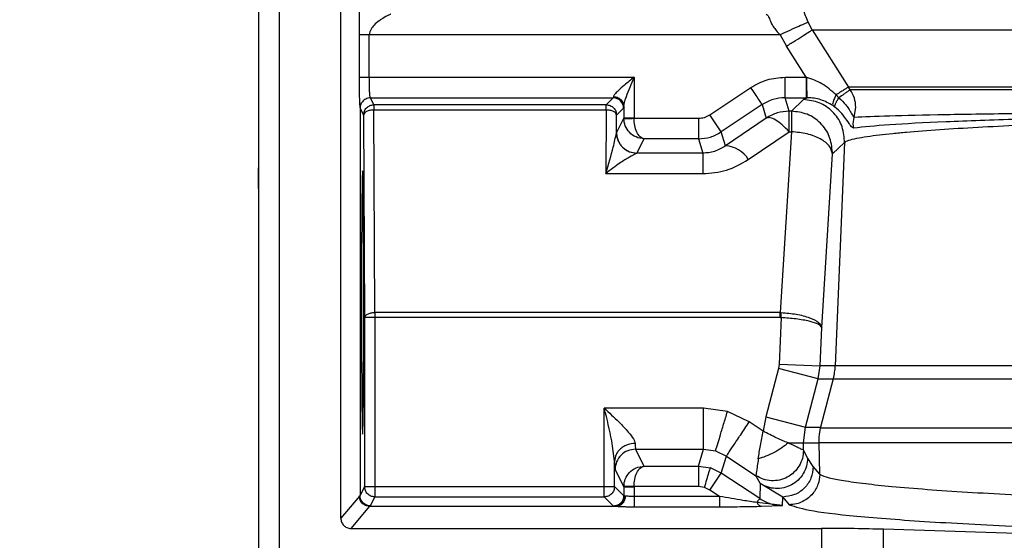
# Model space of a CAD drawing. Header units: inches. Extents: x 144.9 to 238.4, y 214.8 to 247.7.
# Tile 27 of 256: x 158.5062 to 158.6241, y 224.699 to 224.7614. Entities that reach past the tile are written whole.
import ezdxf

# ---------------------------------------------------------------- set-up
doc = ezdxf.new("R2010")
doc.units = ezdxf.units.IN
doc.header["$LTSCALE"] = 0.25
doc.header["$MEASUREMENT"] = 0
doc.layers.add('ANNOTATIONS', color=1, linetype='Continuous')
doc.layers.add('MOTOR RH', color=7, linetype='Continuous')
doc.styles.add('ARIAL', font='arial.ttf', dxfattribs={"height": 0.09375})
doc.dimstyles.new('STANDARD$0', dxfattribs={"dimtxt": 0.09375, "dimasz": 0.09375, "dimexe": 0.03125, "dimexo": 0.046875, "dimgap": 0.09, "dimtad": 0, "dimtih": 1, "dimtoh": 1, "dimdec": 4, "dimzin": 0, "dimdsep": 46, "dimtxsty": 'ARIAL', "dimcen": 0.09, "dimadec": 0, "dimazin": 0, "dimtfac": 1, "dimtdec": 4, "dimtofl": 0, "dimtmove": 0, "dimatfit": 1, "dimfxl": 1, "dimtolj": 1, "dimtzin": 0, "dimarcsym": 0})

# ---------------------------------------------------------------- blocks, each defined once
blk = doc.blocks.new('*D61')
at = {"layer": 'ANNOTATIONS', "color": 0, "lineweight": -2, "transparency": 16777216}
for p, q in [((158.0267998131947, 223.8493624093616), (158.0267998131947, 225.9990556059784)), ((159.1674248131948, 224.9900478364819), (159.1674248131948, 225.9990556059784)), ((158.1205498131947, 225.9678056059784), (158.312002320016, 225.9678056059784)), ((159.0736748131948, 225.9678056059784), (158.8822223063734, 225.9678056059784))]:
    blk.add_line(p, q, dxfattribs=at)
at = {"layer": 'ANNOTATIONS', "color": 0, "transparency": 16777216}
for points in [[(158.1205498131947, 225.9834306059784), (158.1205498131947, 225.9521806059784), (158.0267998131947, 225.9678056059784)], [(159.0736748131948, 225.9834306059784), (159.0736748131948, 225.9521806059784), (159.1674248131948, 225.9678056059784)]]:
    blk.add_solid(points, dxfattribs=at)
at = {"layer": 'defpoints', "color": 0, "transparency": 16777216}
for p in [(158.0267998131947, 225.9678056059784), (159.1674248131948, 224.9431728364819), (158.0267998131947, 223.8024874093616)]:
    blk.add_point(p, dxfattribs=at)
at = {"layer": 'ANNOTATIONS', "color": 0, "transparency": 16777216, "insert": (158.5971123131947, 225.9678056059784), "char_height": 0.09375, "attachment_point": 5, "style": 'ARIAL'}
blk.add_mtext('\\A1;18 5/8"', dxfattribs=at)
blk = doc.blocks.new('*D63')
at = {"layer": 'ANNOTATIONS', "color": 0, "lineweight": -2, "transparency": 16777216}
for p, q in [((158.0267998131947, 223.8493624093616), (158.0267998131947, 226.3654182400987)), ((159.5003668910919, 225.1127240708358), (159.5003668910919, 226.3654182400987)), ((158.1205498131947, 226.3341682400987), (158.559241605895, 226.3341682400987)), ((159.4066168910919, 226.3341682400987), (158.9679250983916, 226.3341682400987))]:
    blk.add_line(p, q, dxfattribs=at)
at = {"layer": 'ANNOTATIONS', "color": 0, "transparency": 16777216}
for points in [[(158.1205498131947, 226.3497932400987), (158.1205498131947, 226.3185432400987), (158.0267998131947, 226.3341682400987)], [(159.4066168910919, 226.3497932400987), (159.4066168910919, 226.3185432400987), (159.5003668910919, 226.3341682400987)]]:
    blk.add_solid(points, dxfattribs=at)
at = {"layer": 'defpoints', "color": 0, "transparency": 16777216}
for p in [(158.0267998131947, 226.3341682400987), (159.5003668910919, 225.0658490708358), (158.0267998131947, 223.8024874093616)]:
    blk.add_point(p, dxfattribs=at)
at = {"layer": 'ANNOTATIONS', "color": 0, "transparency": 16777216, "insert": (158.7635833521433, 226.3341682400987), "char_height": 0.09375, "attachment_point": 5, "style": 'ARIAL'}
blk.add_mtext('\\A1;24""', dxfattribs=at)

msp = doc.modelspace()

# ---------------------------------------------------------------- linework, layer by layer
at = {"layer": 'MOTOR RH'}
for p, q in [((158.5372882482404, 225.2836161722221), (158.5372882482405, 224.6938563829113)), ((158.5348276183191, 224.8628443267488), (158.534827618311, 224.6906043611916)), ((158.5446701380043, 224.701676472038), (158.5446701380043, 224.8628443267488)), ((158.6011246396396, 224.7601673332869), (158.6006266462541, 224.7610841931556)), ((158.6011246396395, 224.7601673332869), (158.692433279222, 224.7601673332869)), ((158.6011246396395, 224.7601673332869), (158.6054570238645, 224.7533161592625)), ((158.5468627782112, 224.759586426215), (158.5468627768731, 224.7544793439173)), ((158.5480923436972, 224.7544793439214), (158.5480923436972, 224.759586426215)), ((158.5972927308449, 224.759586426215), (158.5480923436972, 224.759586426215)), ((158.5972927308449, 224.759586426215), (158.5980318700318, 224.7582111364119)), ((158.6003821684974, 224.7544963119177), (158.5980318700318, 224.7582111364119)), ((158.5480923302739, 224.7544793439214), (158.5797771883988, 224.7544793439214)), ((158.5797771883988, 224.7544793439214), (158.5797771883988, 224.7496172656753)), ((158.5978576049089, 224.7544963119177), (158.6003821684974, 224.7544963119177)), ((158.5978576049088, 224.7520371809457), (158.5978576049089, 224.7544963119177)), ((158.6003821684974, 224.7544963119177), (158.6004763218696, 224.7544725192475)), ((158.6003821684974, 224.7544963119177), (158.6003821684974, 224.7520371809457)), ((158.5888615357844, 224.749988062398), (158.5937653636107, 224.7532572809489)), ((158.6922986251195, 224.753316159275), (158.6054570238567, 224.753316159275)), ((158.6056727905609, 224.7529979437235), (158.6054570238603, 224.7533161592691)), ((158.6922794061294, 224.7529979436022), (158.6056727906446, 224.7529979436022)), ((158.5482190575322, 224.7520190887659), (158.5772958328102, 224.7520190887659)), ((158.5486356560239, 224.7511865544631), (158.5482195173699, 224.7520187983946)), ((158.5772958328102, 224.7520190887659), (158.5764632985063, 224.7511865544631)), ((158.5773169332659, 224.7521697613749), (158.5772958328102, 224.7520190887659)), ((158.5978576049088, 224.7520371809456), (158.6003821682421, 224.7520371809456)), ((158.5983460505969, 224.7504239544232), (158.5978576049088, 224.7520371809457)), ((158.6000591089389, 224.7518074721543), (158.5986184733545, 224.7504239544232)), ((158.6005140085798, 224.7520372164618), (158.6000591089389, 224.7518074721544)), ((158.6003821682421, 224.7520371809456), (158.6005140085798, 224.7520372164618)), ((158.6039762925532, 224.7523785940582), (158.604309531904, 224.7520319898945)), ((158.546989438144, 224.7507889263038), (158.546989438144, 224.704379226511)), ((158.5469894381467, 224.7507889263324), (158.5474053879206, 224.7499564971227)), ((158.5764632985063, 224.7511865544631), (158.5486356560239, 224.7511865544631)), ((158.5486356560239, 224.7511865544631), (158.5486356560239, 224.7505715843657)), ((158.5487578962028, 224.7263101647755), (158.5486356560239, 224.7505715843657)), ((158.5486356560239, 224.7505715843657), (158.5764632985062, 224.7505715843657)), ((158.5764632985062, 224.7505715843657), (158.5763864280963, 224.7429438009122)), ((158.5764632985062, 224.7505715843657), (158.5764632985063, 224.7511865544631)), ((158.577693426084, 224.7499564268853), (158.5785259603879, 224.7507889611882)), ((158.5785259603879, 224.7507889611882), (158.578547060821, 224.7510149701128)), ((158.578547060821, 224.7510149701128), (158.578547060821, 224.7496172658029)), ((158.5951294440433, 224.7512111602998), (158.5902256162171, 224.747941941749)), ((158.5951294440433, 224.7512111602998), (158.5956178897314, 224.7495979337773)), ((158.5986184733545, 224.7504239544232), (158.5983460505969, 224.7504239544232)), ((158.5983460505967, 224.7479663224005), (158.5983460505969, 224.7504239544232)), ((158.5986184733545, 224.7504239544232), (158.5986184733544, 224.7479663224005)), ((158.6038186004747, 224.7509219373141), (158.6035858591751, 224.7510934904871)), ((158.6061405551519, 224.7497066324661), (158.6063304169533, 224.7508826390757)), ((158.5474053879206, 224.7499564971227), (158.5475276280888, 224.7256950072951)), ((158.5776723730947, 224.7478673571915), (158.577693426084, 224.7499564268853)), ((158.578547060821, 224.7496172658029), (158.5776723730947, 224.7478673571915)), ((158.5785470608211, 224.749617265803), (158.5785485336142, 224.7495328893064)), ((158.5797771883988, 224.7496172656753), (158.5797779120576, 224.749575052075)), ((158.5797779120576, 224.749575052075), (158.5874974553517, 224.7495750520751)), ((158.5874974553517, 224.749575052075), (158.5874974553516, 224.7471159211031)), ((158.5902256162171, 224.747941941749), (158.5888615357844, 224.749988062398)), ((158.5956178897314, 224.7495979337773), (158.5907344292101, 224.7462614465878)), ((158.606017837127, 224.7489226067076), (158.6061405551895, 224.7497066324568)), ((158.5934625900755, 224.7446298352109), (158.5983460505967, 224.7479663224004)), ((158.5986184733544, 224.7479663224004), (158.5972872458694, 224.7263101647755)), ((158.5983460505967, 224.7479663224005), (158.5986184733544, 224.7479663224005)), ((158.6060755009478, 224.7483928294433), (158.606017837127, 224.7489226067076)), ((158.5776694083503, 224.7478055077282), (158.5776723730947, 224.7478673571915)), ((158.5801326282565, 224.7454082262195), (158.5809862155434, 224.7471159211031)), ((158.5874974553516, 224.7471159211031), (158.5809862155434, 224.7471159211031)), ((158.5874974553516, 224.7471159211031), (158.588016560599, 224.745401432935)), ((158.5907344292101, 224.7462614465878), (158.5902256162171, 224.747941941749)), ((158.6049732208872, 224.7466862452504), (158.6049771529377, 224.7468892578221)), ((158.603532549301, 224.745302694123), (158.6049732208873, 224.7466862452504)), ((158.6049732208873, 224.7466862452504), (158.6038695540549, 224.719936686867)), ((158.5801326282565, 224.7454082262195), (158.5801255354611, 224.745401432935)), ((158.588016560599, 224.745401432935), (158.5801255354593, 224.745401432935)), ((158.6022539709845, 224.7245030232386), (158.603532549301, 224.745302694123)), ((158.6035364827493, 224.7455056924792), (158.603532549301, 224.745302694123)), ((158.5763864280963, 224.7429438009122), (158.5880165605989, 224.7429438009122)), ((158.5475276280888, 224.7256950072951), (158.5475276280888, 224.705455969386)), ((158.5972872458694, 224.7256950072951), (158.5475276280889, 224.7256950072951)), ((158.5972872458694, 224.7263101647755), (158.5487578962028, 224.7263101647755)), ((158.5487578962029, 224.7263101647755), (158.5487578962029, 224.7042258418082)), ((158.5973806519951, 224.7256926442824), (158.5971512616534, 224.7201396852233)), ((158.5972872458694, 224.7263101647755), (158.5974117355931, 224.7263061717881)), ((158.5972872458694, 224.7256950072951), (158.5972872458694, 224.7263101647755)), ((158.5972872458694, 224.7256950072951), (158.5973806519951, 224.7256926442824)), ((158.6020653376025, 224.719936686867), (158.6022539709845, 224.7245030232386)), ((158.5971512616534, 224.7201396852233), (158.5970727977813, 224.7196169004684)), ((158.5971512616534, 224.7201396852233), (158.6020653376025, 224.719936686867)), ((158.6018301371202, 224.718368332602), (158.6020653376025, 224.719936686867)), ((158.6923771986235, 224.7199366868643), (158.6020653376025, 224.719936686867)), ((158.5970727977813, 224.7196169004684), (158.5955494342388, 224.713812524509)), ((158.6018301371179, 224.7183683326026), (158.5970727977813, 224.7196169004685)), ((158.6003067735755, 224.7125639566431), (158.6018301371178, 224.7183683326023)), ((158.6018301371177, 224.718368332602), (158.6036344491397, 224.7183683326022)), ((158.6036344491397, 224.7183683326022), (158.6021129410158, 224.7125639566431)), ((158.6036344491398, 224.7183683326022), (158.6923705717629, 224.7183683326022)), ((158.5881128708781, 224.7148625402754), (158.5762187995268, 224.7148625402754)), ((158.5762187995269, 224.7042258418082), (158.5762187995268, 224.7148625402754)), ((158.5881128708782, 224.7099442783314), (158.5881128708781, 224.7148625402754)), ((158.5909633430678, 224.7144404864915), (158.5881128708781, 224.7148625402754)), ((158.593569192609, 224.7132104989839), (158.5909633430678, 224.7144404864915)), ((158.5955494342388, 224.713812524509), (158.5952281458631, 224.7121045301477)), ((158.5955494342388, 224.713812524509), (158.6003067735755, 224.7125639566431)), ((158.5952281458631, 224.7121045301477), (158.593569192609, 224.7132104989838)), ((158.6000648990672, 224.7106911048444), (158.6003067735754, 224.7125639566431)), ((158.6003067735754, 224.7125639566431), (158.6021129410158, 224.7125639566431)), ((158.6021129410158, 224.7125639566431), (158.6021051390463, 224.7125006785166)), ((158.6021051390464, 224.7125006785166), (158.6924181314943, 224.7125006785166)), ((158.6000648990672, 224.7106911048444), (158.6019348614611, 224.7106912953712)), ((158.6000648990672, 224.7098154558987), (158.6000648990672, 224.7106911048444)), ((158.6019335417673, 224.7107566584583), (158.6019348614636, 224.710691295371)), ((158.6019335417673, 224.7107566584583), (158.6924394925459, 224.7107566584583)), ((158.602012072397, 224.7069584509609), (158.6019348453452, 224.7106912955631)), ((158.5809862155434, 224.7079116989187), (158.579970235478, 224.7099442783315)), ((158.579970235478, 224.7099442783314), (158.5881128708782, 224.7099442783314)), ((158.5874974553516, 224.7079116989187), (158.5881128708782, 224.7099442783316)), ((158.5881128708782, 224.7099442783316), (158.5895381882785, 224.709733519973)), ((158.5895381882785, 224.709733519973), (158.5908410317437, 224.7091182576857)), ((158.5902256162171, 224.7070856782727), (158.5908410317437, 224.7091182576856)), ((158.5908410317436, 224.7091182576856), (158.5943683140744, 224.7067667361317)), ((158.6005604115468, 224.7088895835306), (158.6000648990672, 224.7098154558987)), ((158.5774489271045, 224.705455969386), (158.5774489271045, 224.7085072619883)), ((158.5809862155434, 224.7079116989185), (158.5874974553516, 224.7079116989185)), ((158.5874974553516, 224.7079116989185), (158.5874974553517, 224.7054525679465)), ((158.5874974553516, 224.7079116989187), (158.5889226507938, 224.7077005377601)), ((158.6012391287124, 224.7078745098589), (158.6005604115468, 224.7088895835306)), ((158.5775099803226, 224.7074851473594), (158.5785470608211, 224.7054103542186)), ((158.5888615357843, 224.7050395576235), (158.5902256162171, 224.7070856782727)), ((158.5902256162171, 224.7070856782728), (158.5889226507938, 224.7077005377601)), ((158.5948254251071, 224.7040191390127), (158.5902256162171, 224.7070856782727)), ((158.5943683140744, 224.7067667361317), (158.594863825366, 224.7058408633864)), ((158.6020120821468, 224.7069584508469), (158.6012391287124, 224.7078745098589)), ((158.594863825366, 224.7058408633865), (158.5948254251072, 224.7040191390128)), ((158.5975750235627, 224.7042113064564), (158.594863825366, 224.7058408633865)), ((158.5469153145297, 224.7043418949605), (158.5469028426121, 224.704322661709)), ((158.546989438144, 224.704379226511), (158.5469153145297, 224.7043418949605)), ((158.5475276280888, 224.705455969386), (158.546989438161, 224.7043792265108)), ((158.5475276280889, 224.705455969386), (158.5774489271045, 224.705455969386)), ((158.5785470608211, 224.7043578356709), (158.5774489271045, 224.705455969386)), ((158.5785485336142, 224.7054947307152), (158.5785470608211, 224.7054103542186)), ((158.5785470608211, 224.7054103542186), (158.579777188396, 224.7054103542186)), ((158.5785470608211, 224.7054103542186), (158.5785470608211, 224.7043578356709)), ((158.578643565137, 224.7043418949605), (158.5785470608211, 224.7043578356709)), ((158.5787367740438, 224.7043226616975), (158.578643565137, 224.7043418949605)), ((158.5797779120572, 224.7054525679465), (158.579777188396, 224.7054103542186)), ((158.579777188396, 224.7054103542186), (158.579777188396, 224.7042751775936)), ((158.5874974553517, 224.7054525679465), (158.5797779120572, 224.7054525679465)), ((158.5882100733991, 224.7053470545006), (158.5874974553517, 224.7054525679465)), ((158.5888615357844, 224.7050395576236), (158.5882100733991, 224.7053470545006)), ((158.5900081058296, 224.7042751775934), (158.5888615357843, 224.7050395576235)), ((158.5469028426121, 224.704322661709), (158.5446701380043, 224.701676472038)), ((158.5482195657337, 224.7031490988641), (158.5487578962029, 224.7042258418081)), ((158.5487578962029, 224.7042258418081), (158.5762187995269, 224.7042258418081)), ((158.5762187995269, 224.7042258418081), (158.5773169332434, 224.703127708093)), ((158.5900081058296, 224.7042751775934), (158.5797771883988, 224.7042751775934)), ((158.5975535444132, 224.703192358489), (158.5945088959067, 224.7035443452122)), ((158.5950326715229, 224.7031007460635), (158.5975535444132, 224.7031923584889)), ((158.5975535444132, 224.7031923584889), (158.5975750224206, 224.7042113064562)), ((158.5975750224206, 224.7042113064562), (158.5983511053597, 224.7032914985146)), ((158.5458994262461, 224.7004468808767), (158.5481323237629, 224.7030947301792)), ((158.5481323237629, 224.7030947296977), (158.5481448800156, 224.7031117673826)), ((158.5481323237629, 224.7030947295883), (158.5776764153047, 224.7030947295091)), ((158.5481448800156, 224.7031117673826), (158.5482195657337, 224.703149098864)), ((158.5481448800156, 224.7031117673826), (158.5775099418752, 224.7031117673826)), ((158.5773169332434, 224.703127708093), (158.5775099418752, 224.7031117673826)), ((158.5775099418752, 224.7031117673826), (158.5777121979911, 224.7030956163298)), ((158.5797771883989, 224.7030459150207), (158.5900081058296, 224.7030459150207)), ((158.5458994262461, 224.7004468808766), (158.6022074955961, 224.7004468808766)), ((158.6022074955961, 224.7004468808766), (158.6022074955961, 224.6915893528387)), ((158.6451098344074, 224.6992285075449), (158.6096487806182, 224.700343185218)), ((158.6096487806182, 224.6912775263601), (158.6096487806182, 224.7003431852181))]:
    msp.add_line(p, q, dxfattribs=at)
for centre, radius, start, end in [((158.5772953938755, 224.7507885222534), 0.001230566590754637, 0.02043701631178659, 89.97956298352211), ((158.5801338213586, 224.7478696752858), 0.002461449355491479, 180.0539588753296, 269.9722278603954), ((158.5906024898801, 224.7429441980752), 0.003319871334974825, 30.51352265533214, 87.72233396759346), ((158.5964897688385, 224.7202411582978), 0.007386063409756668, 345.3116009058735, 357.6374597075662)]:
    msp.add_arc(centre, radius, start, end, dxfattribs=at)
for points, knots in [([(158.5348276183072, 224.8079863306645), (158.5348276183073, 224.8021140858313), (158.5348276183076, 224.7903330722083), (158.5348276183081, 224.7757358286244), (158.5348276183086, 224.7642210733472), (158.534827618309, 224.7589900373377), (158.5348276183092, 224.7567297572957)], [0, 0, 0, 0, 0.2646892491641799, 0.5310248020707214, 0.7973603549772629, 1, 1, 1, 1]), ([(158.5469871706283, 224.765734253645), (158.546973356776, 224.7656748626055), (158.5469458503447, 224.7655566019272), (158.5469107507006, 224.764894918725), (158.5468846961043, 224.7640257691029), (158.54685595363, 224.7622954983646), (158.546859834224, 224.7607550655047), (158.5468627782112, 224.759586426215)], [0, 0, 0, 0, 0.1482275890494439, 0.295153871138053, 0.4380320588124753, 0.5736667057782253, 1, 1, 1, 1]), ([(158.6006266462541, 224.7610841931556), (158.6005156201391, 224.7613455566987), (158.6002924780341, 224.7618708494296), (158.6000369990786, 224.7626754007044), (158.5998381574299, 224.7634545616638), (158.5997520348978, 224.763866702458), (158.599707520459, 224.7640797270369)], [0, 0, 0, 0, 0.2223456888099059, 0.4468740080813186, 0.7141039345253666, 1, 1, 1, 1]), ([(158.5506758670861, 224.762045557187), (158.5506524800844, 224.7620362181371), (158.5506009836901, 224.7620156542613), (158.55028137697, 224.7618716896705), (158.549894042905, 224.761663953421), (158.549504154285, 224.7614177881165), (158.54915148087, 224.7611709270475), (158.5487077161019, 224.7608058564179), (158.548330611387, 224.7603377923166), (158.5481295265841, 224.7599420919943), (158.5481041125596, 224.7596989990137), (158.5480923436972, 224.759586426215)], [0, 0, 0, 0, 0.07678634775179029, 0.1690776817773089, 0.3933701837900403, 0.4414139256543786, 0.5234767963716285, 0.7145179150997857, 0.8439011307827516, 0.9277129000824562, 0.9999999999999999, 0.9999999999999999, 0.9999999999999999, 0.9999999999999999]), ([(158.5955921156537, 224.7620455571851), (158.5956674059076, 224.7620074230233), (158.5958180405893, 224.7619311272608), (158.5959721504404, 224.7615662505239), (158.5960492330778, 224.7613837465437)], [0, 0, 0, 0, 0.4998201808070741, 1, 1, 1, 1]), ([(158.5960492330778, 224.7613837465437), (158.5960958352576, 224.7612606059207), (158.5961936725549, 224.7610020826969), (158.5964464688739, 224.7605390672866), (158.5968132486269, 224.7600462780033), (158.5971274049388, 224.759744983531), (158.5972927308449, 224.759586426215)], [0, 0, 0, 0, 0.2183689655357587, 0.4584469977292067, 0.7150057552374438, 1, 1, 1, 1]), ([(158.6006266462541, 224.7610841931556), (158.6005336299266, 224.7610424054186), (158.6003413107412, 224.7609560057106), (158.5995468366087, 224.7605990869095), (158.5984845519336, 224.7601218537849), (158.5976812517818, 224.7597609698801), (158.5972927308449, 224.7595864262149)], [0, 0, 0, 0, 0.2418279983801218, 0.4999999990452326, 0.75817200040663, 1, 1, 1, 1]), ([(158.5980318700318, 224.7582111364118), (158.5984062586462, 224.7584479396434), (158.5991546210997, 224.7589212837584), (158.6001302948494, 224.7595384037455), (158.600857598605, 224.7599984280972), (158.6010355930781, 224.7601110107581), (158.6011246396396, 224.7601673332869)], [0, 0, 0, 0, 0.2501385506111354, 0.4999999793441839, 0.7498614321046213, 1, 1, 1, 1]), ([(158.5468627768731, 224.7544793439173), (158.5468646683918, 224.7540017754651), (158.5468684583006, 224.7530449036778), (158.5468976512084, 224.7518322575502), (158.5469394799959, 224.7509757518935), (158.5469728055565, 224.7508511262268), (158.546989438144, 224.7507889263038)], [0, 0, 0, 0, 0.2495476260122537, 0.500001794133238, 0.750453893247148, 1, 1, 1, 1]), ([(158.5482190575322, 224.7520190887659), (158.5482088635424, 224.7520361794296), (158.54818977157, 224.7520681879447), (158.5481587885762, 224.7523024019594), (158.5481250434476, 224.7527572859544), (158.5480981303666, 224.7535334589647), (158.5480942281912, 224.7541698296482), (158.5480923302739, 224.7544793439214)], [0, 0, 0, 0, 0.15508130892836, 0.2904464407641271, 0.5012115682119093, 0.7574021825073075, 1, 1, 1, 1]), ([(158.5797771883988, 224.7544793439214), (158.5793921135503, 224.7541651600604), (158.5787237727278, 224.7536198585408), (158.5779221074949, 224.752928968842), (158.577507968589, 224.7525104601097), (158.5773434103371, 224.7522838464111), (158.5773254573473, 224.7522064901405), (158.5773169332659, 224.7521697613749)], [0, 0, 0, 0, 0.3746132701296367, 0.650183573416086, 0.8454334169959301, 0.9266117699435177, 1, 1, 1, 1]), ([(158.578547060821, 224.7510149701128), (158.5785683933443, 224.7511562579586), (158.5786188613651, 224.7514905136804), (158.5790331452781, 224.7526548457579), (158.5794582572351, 224.7536972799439), (158.5797771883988, 224.7544793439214)], [0, 0, 0, 0, 0.1546045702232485, 0.3657601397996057, 1, 1, 1, 1]), ([(158.6039762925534, 224.7523785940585), (158.6034318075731, 224.752860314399), (158.6024003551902, 224.7537728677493), (158.6010933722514, 224.754248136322), (158.6004763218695, 224.7544725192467)], [0, 0, 0, 0, 0.5278818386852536, 0.9999999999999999, 0.9999999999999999, 0.9999999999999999, 0.9999999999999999]), ([(158.6005140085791, 224.7520372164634), (158.6005093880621, 224.7520801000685), (158.6004997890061, 224.7521691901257), (158.6004873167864, 224.752737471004), (158.6004784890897, 224.7535460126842), (158.600477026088, 224.7541714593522), (158.6004763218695, 224.7544725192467)], [0, 0, 0, 0, 0.2406752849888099, 0.4999993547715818, 0.759323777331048, 1, 1, 1, 1]), ([(158.6054570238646, 224.7533161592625), (158.6054100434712, 224.7532864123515), (158.6053160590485, 224.7532269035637), (158.6049876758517, 224.7530189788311), (158.6045495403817, 224.7527415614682), (158.6041668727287, 224.7524992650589), (158.6039756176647, 224.7523781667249)], [0, 0, 0, 0, 0.2501505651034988, 0.5004269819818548, 0.7503163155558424, 1, 1, 1, 1]), ([(158.6056727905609, 224.7529979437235), (158.6056334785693, 224.7529705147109), (158.6055499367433, 224.7529122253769), (158.6052702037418, 224.7527114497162), (158.6048648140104, 224.7524288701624), (158.6045143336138, 224.752178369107), (158.604309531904, 224.7520319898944)], [0, 0, 0, 0, 0.2353005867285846, 0.5000367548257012, 0.7078486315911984, 1, 1, 1, 1]), ([(158.5482195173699, 224.7520187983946), (158.5481188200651, 224.7520116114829), (158.5479231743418, 224.7519976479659), (158.5476551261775, 224.7518923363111), (158.5474306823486, 224.7517443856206), (158.547206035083, 224.7515135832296), (158.5470258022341, 224.7511905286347), (158.5470008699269, 224.7509151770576), (158.5469894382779, 224.7507889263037)], [0, 0, 0, 0, 0.1565127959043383, 0.3040901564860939, 0.4427249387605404, 0.5724104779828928, 0.8039470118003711, 1, 1, 1, 1]), ([(158.5773169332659, 224.752169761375), (158.5774711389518, 224.7521535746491), (158.5777083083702, 224.7521286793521), (158.5779938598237, 224.7519841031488), (158.5781905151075, 224.7518350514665), (158.5783492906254, 224.7516504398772), (158.5785032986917, 224.7513823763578), (158.5785298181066, 224.7511597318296), (158.578547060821, 224.7510149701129)], [0, 0, 0, 0, 0.2395398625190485, 0.3684139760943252, 0.5000000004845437, 0.6315860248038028, 0.7604601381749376, 1, 1, 1, 1]), ([(158.6035858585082, 224.7510934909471), (158.6031198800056, 224.7513571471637), (158.602421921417, 224.7517520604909), (158.601354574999, 224.7519985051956), (158.6007918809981, 224.7520244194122), (158.6005140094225, 224.7520372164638)], [0, 0, 0, 0, 0.5041543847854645, 0.7551397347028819, 1, 1, 1, 1]), ([(158.6039762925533, 224.7523785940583), (158.6038990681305, 224.7522293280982), (158.6037422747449, 224.7519262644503), (158.6036015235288, 224.7515488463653), (158.6035371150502, 224.7512510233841), (158.6035697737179, 224.7511454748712), (158.6035858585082, 224.7510934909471)], [0, 0, 0, 0, 0.2462674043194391, 0.5000115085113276, 0.7537495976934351, 0.9999999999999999, 0.9999999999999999, 0.9999999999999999, 0.9999999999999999]), ([(158.603818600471, 224.7509219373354), (158.6038138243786, 224.7509661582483), (158.6038041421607, 224.7510558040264), (158.6038972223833, 224.7513108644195), (158.6040608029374, 224.751636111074), (158.6042273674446, 224.7519012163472), (158.604309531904, 224.7520319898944)], [0, 0, 0, 0, 0.2466404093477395, 0.4999958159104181, 0.7533533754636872, 1, 1, 1, 1]), ([(158.604309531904, 224.7520319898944), (158.6046065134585, 224.7517553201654), (158.6050517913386, 224.7513404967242), (158.6054269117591, 224.7507941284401), (158.6055877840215, 224.7505350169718), (158.605661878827, 224.7504073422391), (158.6058022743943, 224.7501617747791), (158.6059822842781, 224.7498008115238), (158.6060919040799, 224.7497355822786), (158.6061405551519, 224.7497066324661)], [0, 0, 0, 0, 0.296480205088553, 0.4445261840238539, 0.540075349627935, 0.5686287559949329, 0.5844665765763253, 0.8155794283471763, 0.9999999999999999, 0.9999999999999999, 0.9999999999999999, 0.9999999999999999]), ([(158.6060755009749, 224.7483928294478), (158.6059713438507, 224.7484410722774), (158.6057747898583, 224.7485321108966), (158.6053273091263, 224.749265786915), (158.6047200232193, 224.7501162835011), (158.6041100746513, 224.7506614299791), (158.6038186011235, 224.7509219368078)], [0, 0, 0, 0, 0.2947524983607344, 0.5562248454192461, 0.7879350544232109, 1, 1, 1, 1]), ([(158.6061405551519, 224.7497066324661), (158.6073599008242, 224.749764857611), (158.6097410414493, 224.7498785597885), (158.6155846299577, 224.7500077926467), (158.6211085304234, 224.7501011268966), (158.625621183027, 224.7501651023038), (158.6304665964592, 224.7502238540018), (158.6377827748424, 224.7503003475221), (158.6482369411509, 224.7503855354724), (158.6623858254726, 224.750464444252), (158.6772424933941, 224.7505192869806), (158.6874820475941, 224.7505337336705), (158.6925441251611, 224.7505408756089)], [0, 0, 0, 0, 0.1346083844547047, 0.2628635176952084, 0.3246659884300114, 0.3848832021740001, 0.4435169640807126, 0.5005688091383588, 0.6295664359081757, 0.7557997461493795, 0.8792759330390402, 1, 1, 1, 1]), ([(158.5785485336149, 224.7495328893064), (158.5785674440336, 224.7495335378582), (158.5785965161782, 224.7495345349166), (158.5787516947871, 224.7495398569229), (158.5789103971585, 224.7495452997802), (158.5791060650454, 224.7495520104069), (158.5793897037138, 224.74956173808), (158.5796249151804, 224.7495698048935), (158.5797779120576, 224.749575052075)], [0, 0, 0, 0, 0.239712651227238, 0.3685249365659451, 0.4999999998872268, 0.63147506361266, 0.760287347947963, 1, 1, 1, 1]), ([(158.5809862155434, 224.7471159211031), (158.5806568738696, 224.747160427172), (158.5800178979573, 224.7472467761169), (158.5792205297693, 224.7478307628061), (158.5786766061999, 224.7486231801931), (158.5785900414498, 224.7492380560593), (158.5785485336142, 224.7495328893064)], [0, 0, 0, 0, 0.2771996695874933, 0.5378120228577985, 0.7783806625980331, 1, 1, 1, 1]), ([(158.5809862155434, 224.7471159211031), (158.5808228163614, 224.747166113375), (158.5805057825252, 224.7472634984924), (158.5801106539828, 224.7478612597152), (158.579843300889, 224.7486631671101), (158.5797991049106, 224.7492795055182), (158.5797779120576, 224.749575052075)], [0, 0, 0, 0, 0.2771850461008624, 0.5378058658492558, 0.7783686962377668, 1, 1, 1, 1]), ([(158.6049732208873, 224.7466862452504), (158.605109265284, 224.74677273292), (158.6053713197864, 224.7469393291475), (158.6063431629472, 224.7471771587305), (158.6075972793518, 224.7473939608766), (158.60907285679, 224.7475895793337), (158.6106687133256, 224.7477641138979), (158.6129531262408, 224.7479780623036), (158.6162086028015, 224.7482275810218), (158.6207767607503, 224.7485069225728), (158.6257769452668, 224.7487585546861), (158.6320092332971, 224.7490215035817), (158.639716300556, 224.7492846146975), (158.6490891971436, 224.7495346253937), (158.6608236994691, 224.7497744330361), (158.6751975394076, 224.7499787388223), (158.6866571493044, 224.7500387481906), (158.6923390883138, 224.7500685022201)], [0, 0, 0, 0, 0.0511230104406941, 0.0984753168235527, 0.1420577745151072, 0.181871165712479, 0.2179162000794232, 0.2501935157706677, 0.3170453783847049, 0.3810118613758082, 0.4420943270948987, 0.5002940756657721, 0.5860698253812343, 0.6693927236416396, 0.7502658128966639, 0.8761760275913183, 1, 1, 1, 1]), ([(158.6925333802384, 224.7503004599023), (158.6907704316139, 224.7502959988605), (158.6865464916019, 224.750285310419), (158.679231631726, 224.7502524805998), (158.671037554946, 224.750198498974), (158.6624090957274, 224.7501199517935), (158.655939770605, 224.750043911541), (158.6511123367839, 224.7499769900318), (158.6480421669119, 224.7499307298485), (158.6449378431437, 224.7498799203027), (158.6418228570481, 224.7498244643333), (158.6387165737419, 224.7497642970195), (158.6330637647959, 224.7496451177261), (158.6252830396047, 224.749446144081), (158.6166850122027, 224.7491407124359), (158.6097234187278, 224.7487867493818), (158.6073158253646, 224.748526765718), (158.6060755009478, 224.7483928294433)], [0, 0, 0, 0, 0.04195510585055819, 0.1005224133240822, 0.1759682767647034, 0.242876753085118, 0.3188877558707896, 0.3463982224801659, 0.3750710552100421, 0.4048649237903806, 0.4355465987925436, 0.4671254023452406, 0.4996433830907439, 0.614338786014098, 0.7362927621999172, 0.8641454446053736, 0.9999999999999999, 0.9999999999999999, 0.9999999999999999, 0.9999999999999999]), ([(158.5763864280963, 224.7429438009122), (158.576719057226, 224.7440507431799), (158.577267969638, 224.7458774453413), (158.5775559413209, 224.7472605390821), (158.5776694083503, 224.7478055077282)], [0, 0, 0, 0, 0.605978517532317, 1, 1, 1, 1]), ([(158.577669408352, 224.7478055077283), (158.5777086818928, 224.7475013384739), (158.5777690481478, 224.7470338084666), (158.5780801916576, 224.7464749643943), (158.5783972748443, 224.7460914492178), (158.5787874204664, 224.7457827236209), (158.5793525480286, 224.7454838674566), (158.5798208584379, 224.7454339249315), (158.5801255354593, 224.7454014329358)], [0, 0, 0, 0, 0.2397900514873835, 0.368574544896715, 0.4999999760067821, 0.6314254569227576, 0.7602099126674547, 1, 1, 1, 1]), ([(158.5874974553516, 224.7471159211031), (158.5879827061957, 224.7471526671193), (158.5889532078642, 224.7472261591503), (158.5898014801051, 224.7477033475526), (158.5902256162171, 224.747941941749)], [0, 0, 0, 0, 0.5000000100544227, 0.9999999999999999, 0.9999999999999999, 0.9999999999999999, 0.9999999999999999]), ([(158.5907344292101, 224.7462614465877), (158.5903188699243, 224.7460168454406), (158.5897179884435, 224.7456631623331), (158.5887302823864, 224.7454330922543), (158.588250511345, 224.745411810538), (158.588016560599, 224.745401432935)], [0, 0, 0, 0, 0.5346496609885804, 0.7730812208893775, 1, 1, 1, 1]), ([(158.5801255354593, 224.745401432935), (158.5800581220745, 224.7453704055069), (158.5799057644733, 224.7453002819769), (158.579160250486, 224.7448936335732), (158.577977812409, 224.7441581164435), (158.5769681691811, 224.7433877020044), (158.5763864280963, 224.7429438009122)], [0, 0, 0, 0, 0.1548627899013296, 0.3499976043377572, 0.6254784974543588, 1, 1, 1, 1]), ([(158.5880165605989, 224.7429438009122), (158.5889828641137, 224.7430210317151), (158.5909627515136, 224.7431792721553), (158.5926161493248, 224.7441386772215), (158.5934625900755, 224.7446298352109)], [0, 0, 0, 0, 0.4880598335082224, 1, 1, 1, 1]), ([(158.534827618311, 224.7411747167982), (158.534827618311, 224.741495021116), (158.534827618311, 224.7421380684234), (158.5348276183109, 224.742951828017), (158.5348276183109, 224.7435216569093), (158.5348276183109, 224.7435967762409), (158.5348276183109, 224.7436342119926)], [0, 0, 0, 0, 0.2489142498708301, 0.4997236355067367, 0.7506870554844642, 1, 1, 1, 1]), ([(158.5472902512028, 224.743290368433), (158.5472729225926, 224.7430815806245), (158.5472462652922, 224.7427603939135), (158.547214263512, 224.7407807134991), (158.5471921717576, 224.7387546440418), (158.5471743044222, 224.7362246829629), (158.547157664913, 224.7325521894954), (158.5471492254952, 224.7275138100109), (158.547157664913, 224.7224754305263), (158.5471743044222, 224.7188029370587), (158.5471921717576, 224.7162729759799), (158.547214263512, 224.7142469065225), (158.5472462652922, 224.7122672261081), (158.5472729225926, 224.7119460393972), (158.5472902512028, 224.7117372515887)], [0, 0, 0, 0, 0.1197351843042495, 0.1841934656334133, 0.2499911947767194, 0.3158144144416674, 0.3802690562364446, 0.499999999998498, 0.6197309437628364, 0.6841855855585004, 0.7500088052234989, 0.8158065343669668, 0.8802648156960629, 1, 1, 1, 1]), ([(158.5472902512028, 224.7117372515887), (158.5473075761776, 224.7119465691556), (158.5473342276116, 224.7122685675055), (158.5473662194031, 224.7142486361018), (158.5473883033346, 224.7162747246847), (158.5474061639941, 224.7188044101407), (158.5474227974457, 224.7224763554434), (158.5474312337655, 224.7275138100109), (158.5474227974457, 224.7325512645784), (158.5474061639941, 224.736223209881), (158.5473883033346, 224.7387528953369), (158.5473662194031, 224.7407789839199), (158.5473342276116, 224.7427590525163), (158.5473075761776, 224.7430810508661), (158.5472902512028, 224.743290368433)], [0, 0, 0, 0, 0.1197372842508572, 0.1841948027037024, 0.2499912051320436, 0.315813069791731, 0.3802669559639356, 0.5000000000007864, 0.6197330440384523, 0.6841869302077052, 0.7500087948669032, 0.8158051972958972, 0.8802627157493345, 1, 1, 1, 1]), ([(158.6022539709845, 224.7245030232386), (158.6021652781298, 224.7246345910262), (158.6019888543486, 224.7248962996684), (158.6008404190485, 224.7252691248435), (158.5992407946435, 224.7255601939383), (158.5979881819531, 224.7256493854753), (158.5973806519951, 224.7256926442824)], [0, 0, 0, 0, 0.2548940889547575, 0.5070236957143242, 0.7609014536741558, 0.9999999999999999, 0.9999999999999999, 0.9999999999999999, 0.9999999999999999]), ([(158.5974117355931, 224.7263061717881), (158.5980188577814, 224.7262531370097), (158.5992707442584, 224.7261437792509), (158.6008629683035, 224.7257071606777), (158.6020009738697, 224.725133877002), (158.6021693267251, 224.7247140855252), (158.6022539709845, 224.7245030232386)], [0, 0, 0, 0, 0.2391327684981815, 0.4930919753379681, 0.7451373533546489, 1, 1, 1, 1]), ([(158.5762187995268, 224.7148625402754), (158.5768089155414, 224.7143061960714), (158.5778295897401, 224.7133439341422), (158.5790329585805, 224.7121105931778), (158.5796342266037, 224.7113361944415), (158.579870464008, 224.7108850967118), (158.5798967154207, 224.7107092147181), (158.5799091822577, 224.710625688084)], [0, 0, 0, 0, 0.3777787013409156, 0.6534121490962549, 0.8459587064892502, 0.9268455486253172, 1, 1, 1, 1]), ([(158.5774489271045, 224.7085072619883), (158.5773495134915, 224.7093075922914), (158.577093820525, 224.711366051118), (158.5765507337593, 224.7135361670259), (158.5762187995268, 224.7148625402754)], [0, 0, 0, 0, 0.388800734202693, 1, 1, 1, 1]), ([(158.5895381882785, 224.7097335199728), (158.5895694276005, 224.7098366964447), (158.5896343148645, 224.7100510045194), (158.5900199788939, 224.7113247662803), (158.5904909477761, 224.7128802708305), (158.5908098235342, 224.7139334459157), (158.5909633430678, 224.7144404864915)], [0, 0, 0, 0, 0.2707190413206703, 0.562311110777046, 0.7892790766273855, 1, 1, 1, 1]), ([(158.594659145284, 224.7087815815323), (158.5947379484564, 224.7093043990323), (158.5948929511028, 224.7103327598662), (158.5951176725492, 224.7115205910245), (158.5952281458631, 224.7121045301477)], [0, 0, 0, 0, 0.5083988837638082, 1, 1, 1, 1]), ([(158.5982271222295, 224.7106911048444), (158.5977635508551, 224.7108767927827), (158.596818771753, 224.711255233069), (158.5957649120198, 224.7118179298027), (158.5952281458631, 224.7121045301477)], [0, 0, 0, 0, 0.4906664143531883, 1, 1, 1, 1]), ([(158.6019335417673, 224.7107566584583), (158.6019510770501, 224.7111820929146), (158.6019750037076, 224.7117625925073), (158.6020782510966, 224.7123311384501), (158.602096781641, 224.7124479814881), (158.6021051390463, 224.7125006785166)], [0, 0, 0, 0, 0.6009910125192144, 0.8200441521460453, 1, 1, 1, 1]), ([(158.5799091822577, 224.7106256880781), (158.5796012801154, 224.7105953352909), (158.579127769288, 224.7105486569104), (158.5785574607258, 224.7102829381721), (158.5781645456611, 224.7100094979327), (158.5778469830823, 224.7096711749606), (158.577538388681, 224.7091801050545), (158.5774841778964, 224.7087723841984), (158.5774489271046, 224.7085072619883)], [0, 0, 0, 0, 0.2395789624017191, 0.3684392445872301, 0.4999999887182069, 0.631560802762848, 0.7604208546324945, 1, 1, 1, 1]), ([(158.5982271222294, 224.7106911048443), (158.5979841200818, 224.7104932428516), (158.5974873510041, 224.710088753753), (158.5965530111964, 224.7095310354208), (158.5955706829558, 224.7090629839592), (158.5949585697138, 224.7088740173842), (158.594659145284, 224.7087815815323)], [0, 0, 0, 0, 0.2445825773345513, 0.4999999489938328, 0.7554174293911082, 1, 1, 1, 1]), ([(158.6000648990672, 224.7098154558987), (158.6000317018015, 224.7098314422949), (158.5999643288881, 224.7098638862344), (158.5995853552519, 224.7100435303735), (158.5990201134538, 224.7103148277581), (158.5984994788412, 224.7105618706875), (158.5982271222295, 224.7106911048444)], [0, 0, 0, 0, 0.2391357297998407, 0.4853192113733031, 0.7307579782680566, 0.9999999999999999, 0.9999999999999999, 0.9999999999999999, 0.9999999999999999]), ([(158.5774489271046, 224.7085072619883), (158.5774585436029, 224.7082272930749), (158.5774777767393, 224.7076673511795), (158.5774992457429, 224.7075458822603), (158.5775099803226, 224.7074851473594)], [0, 0, 0, 0, 0.4999963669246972, 0.9999999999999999, 0.9999999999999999, 0.9999999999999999, 0.9999999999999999]), ([(158.5785485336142, 224.7054947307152), (158.5785900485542, 224.7057895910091), (158.5786766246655, 224.7064044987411), (158.5792207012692, 224.7071970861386), (158.5800181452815, 224.7077809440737), (158.5806570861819, 224.7078672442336), (158.5809862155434, 224.7079116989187)], [0, 0, 0, 0, 0.2216392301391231, 0.4622110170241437, 0.7229757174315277, 1, 1, 1, 1]), ([(158.5797779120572, 224.7054525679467), (158.5797991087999, 224.7057481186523), (158.5798433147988, 224.7063644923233), (158.5801107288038, 224.7071665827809), (158.5805059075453, 224.7077642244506), (158.5808229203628, 224.7078615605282), (158.5809862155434, 224.7079116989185)], [0, 0, 0, 0, 0.2216347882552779, 0.4622213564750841, 0.7229870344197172, 1, 1, 1, 1]), ([(158.594659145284, 224.7087815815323), (158.5946156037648, 224.7084833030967), (158.5945323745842, 224.7079131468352), (158.5944445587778, 224.7072923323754), (158.5943837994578, 224.7068773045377), (158.5943734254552, 224.7068032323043), (158.5943683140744, 224.7067667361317)], [0, 0, 0, 0, 0.2692202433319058, 0.514611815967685, 0.7608441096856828, 1, 1, 1, 1]), ([(158.5882100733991, 224.7053470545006), (158.5883089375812, 224.7056735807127), (158.5885142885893, 224.7063518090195), (158.5887501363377, 224.7071307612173), (158.5888917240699, 224.7075983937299), (158.5889126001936, 224.7076673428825), (158.5889226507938, 224.7077005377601)], [0, 0, 0, 0, 0.2707190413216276, 0.5623111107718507, 0.7892790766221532, 1, 1, 1, 1]), ([(158.6020119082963, 224.70688778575), (158.6019700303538, 224.70651052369), (158.6018793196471, 224.705693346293), (158.6013264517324, 224.704746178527), (158.6006547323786, 224.7040778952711), (158.5999936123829, 224.7036535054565), (158.5992113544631, 224.7033529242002), (158.5986431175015, 224.7033123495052), (158.5983511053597, 224.7032914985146)], [0, 0, 0, 0, 0.1995762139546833, 0.432296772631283, 0.5616855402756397, 0.6994359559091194, 0.8455426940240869, 1, 1, 1, 1]), ([(158.6020119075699, 224.7068877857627), (158.6020120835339, 224.7068997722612), (158.6020124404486, 224.7069240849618), (158.6020121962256, 224.7069468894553), (158.6020120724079, 224.7069584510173)], [0, 0, 0, 0, 0.4930138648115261, 1, 1, 1, 1]), ([(158.6924436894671, 224.7029650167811), (158.688623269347, 224.7029847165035), (158.6809423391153, 224.7030243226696), (158.6696662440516, 224.7031568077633), (158.6597636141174, 224.7033247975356), (158.6512167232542, 224.7035166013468), (158.6439118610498, 224.7037164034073), (158.6369014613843, 224.7039475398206), (158.6305180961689, 224.7042000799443), (158.6247327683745, 224.7044730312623), (158.6195197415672, 224.7047649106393), (158.6147239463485, 224.70508838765), (158.6106685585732, 224.7054270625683), (158.6073070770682, 224.7057826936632), (158.6048336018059, 224.7061309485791), (158.6029321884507, 224.7065033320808), (158.6023365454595, 224.7067521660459), (158.6020119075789, 224.7068877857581)], [0, 0, 0, 0, 0.08242030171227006, 0.1657054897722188, 0.2498566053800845, 0.3104048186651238, 0.3722505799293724, 0.435394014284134, 0.4998351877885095, 0.5583385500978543, 0.6195157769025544, 0.6833663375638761, 0.7498896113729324, 0.8097985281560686, 0.8749406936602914, 0.9318400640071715, 1, 1, 1, 1]), ([(158.5482195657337, 224.7031490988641), (158.5481188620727, 224.703156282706), (158.5479232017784, 224.7031702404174), (158.5476551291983, 224.7032755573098), (158.5474306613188, 224.7034235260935), (158.5472059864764, 224.7036543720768), (158.5470257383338, 224.7039775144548), (158.547000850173, 224.7042529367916), (158.5469894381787, 224.7043792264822)], [0, 0, 0, 0, 0.1564977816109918, 0.3040644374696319, 0.4426928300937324, 0.5723762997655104, 0.8039212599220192, 1, 1, 1, 1]), ([(158.578643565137, 224.7043418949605), (158.5786275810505, 224.7041877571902), (158.5786029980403, 224.7039506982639), (158.5784610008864, 224.7036652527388), (158.5783146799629, 224.7034686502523), (158.5781335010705, 224.7033098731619), (158.5778704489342, 224.7031557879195), (158.5776519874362, 224.70312911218), (158.5775099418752, 224.7031117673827)], [0, 0, 0, 0, 0.2395503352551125, 0.3684207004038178, 0.4999999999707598, 0.6315792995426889, 0.7604496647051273, 1, 1, 1, 1]), ([(158.5797779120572, 224.7054525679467), (158.5796249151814, 224.7054578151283), (158.5793897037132, 224.7054658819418), (158.5791060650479, 224.7054756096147), (158.5789103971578, 224.7054823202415), (158.5787516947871, 224.7054877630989), (158.5785965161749, 224.7054930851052), (158.5785674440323, 224.7054940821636), (158.578548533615, 224.7054947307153)], [0, 0, 0, 0, 0.2397126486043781, 0.3685249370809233, 0.5000000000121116, 0.6314750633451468, 0.7602873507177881, 0.9999999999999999, 0.9999999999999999, 0.9999999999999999, 0.9999999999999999]), ([(158.5481323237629, 224.7030947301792), (158.5480052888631, 224.7031065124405), (158.5477290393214, 224.7031321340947), (158.5474057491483, 224.7033137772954), (158.5471757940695, 224.7035386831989), (158.5470288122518, 224.7037623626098), (158.546924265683, 224.7040287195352), (158.5469101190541, 224.704222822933), (158.5469028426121, 224.704322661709)], [0, 0, 0, 0, 0.1975389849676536, 0.4295674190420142, 0.5591282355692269, 0.6973911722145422, 0.844350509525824, 0.9999999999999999, 0.9999999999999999, 0.9999999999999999, 0.9999999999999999]), ([(158.5787367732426, 224.7043226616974), (158.5787188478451, 224.7041726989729), (158.5786816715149, 224.7038616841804), (158.5784575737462, 224.7034804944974), (158.5781952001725, 224.7032506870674), (158.5779466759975, 224.7031284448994), (158.5777930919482, 224.7031069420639), (158.5777121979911, 224.703095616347)], [0, 0, 0, 0, 0.240771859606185, 0.4993481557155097, 0.7074918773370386, 0.845933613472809, 1, 1, 1, 1]), ([(158.5797771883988, 224.7042751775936), (158.5796816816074, 224.7042757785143), (158.57948540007, 224.7042770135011), (158.579201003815, 224.7042865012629), (158.578933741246, 224.7043011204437), (158.5788034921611, 224.7043153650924), (158.5787367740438, 224.7043226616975)], [0, 0, 0, 0, 0.2308340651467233, 0.4744004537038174, 0.7307696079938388, 1, 1, 1, 1]), ([(158.5945088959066, 224.7035443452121), (158.5939524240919, 224.7036294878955), (158.5925108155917, 224.7038500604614), (158.5909601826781, 224.7041134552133), (158.5900081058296, 224.7042751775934)], [0, 0, 0, 0, 0.3860075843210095, 1, 1, 1, 1]), ([(158.5945088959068, 224.7035443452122), (158.594543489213, 224.7034817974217), (158.5946134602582, 224.7033552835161), (158.594743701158, 224.7032183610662), (158.5948852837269, 224.7031250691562), (158.5949839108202, 224.703108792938), (158.5950326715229, 224.7031007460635)], [0, 0, 0, 0, 0.2471972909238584, 0.4999999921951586, 0.7528026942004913, 1, 1, 1, 1]), ([(158.5948254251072, 224.7040191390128), (158.5952546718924, 224.7037778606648), (158.5961033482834, 224.7033008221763), (158.5970738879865, 224.703228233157), (158.5975535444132, 224.7031923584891)], [0, 0, 0, 0, 0.5057838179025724, 1, 1, 1, 1]), ([(158.5983511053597, 224.7032914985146), (158.5991132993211, 224.7030410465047), (158.6006382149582, 224.7025399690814), (158.6069567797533, 224.7018244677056), (158.6160116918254, 224.7011641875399), (158.6278129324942, 224.7005812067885), (158.6419076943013, 224.7000929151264), (158.657871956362, 224.6997182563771), (158.6751698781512, 224.6994567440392), (158.6872823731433, 224.6993934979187), (158.6933387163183, 224.6993618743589)], [0, 0, 0, 0, 0.1249224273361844, 0.2499313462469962, 0.3749626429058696, 0.4999983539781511, 0.6250828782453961, 0.7501532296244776, 0.8750746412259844, 1, 1, 1, 1]), ([(158.5777121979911, 224.7030956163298), (158.5777069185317, 224.7030953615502), (158.5776956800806, 224.7030948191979), (158.5776830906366, 224.7030947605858), (158.5776764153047, 224.7030947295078)], [0, 0, 0, 0, 0.4697675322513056, 1, 1, 1, 1]), ([(158.5776764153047, 224.7030947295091), (158.5777986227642, 224.7030876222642), (158.5780428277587, 224.7030734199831), (158.5785612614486, 224.7030581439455), (158.5791463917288, 224.7030477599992), (158.5795667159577, 224.7030465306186), (158.5797771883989, 224.7030459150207)], [0, 0, 0, 0, 0.2502333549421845, 0.5000368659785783, 0.7496493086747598, 1, 1, 1, 1]), ([(158.5900081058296, 224.7030459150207), (158.5909598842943, 224.7030478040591), (158.5927330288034, 224.7030513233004), (158.5943046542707, 224.7030850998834), (158.5950326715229, 224.7031007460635)], [0, 0, 0, 0, 0.5367743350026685, 1, 1, 1, 1]), ([(158.5446701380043, 224.701676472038), (158.544690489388, 224.7015085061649), (158.5447294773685, 224.7011867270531), (158.5450080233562, 224.7007904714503), (158.54533003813, 224.7005687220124), (158.5456365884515, 224.7004630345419), (158.5458104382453, 224.7004523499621), (158.5458994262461, 224.7004468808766)], [0, 0, 0, 0, 0.260582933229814, 0.4992094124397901, 0.7291615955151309, 0.8613667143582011, 1, 1, 1, 1]), ([(158.6096487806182, 224.700343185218), (158.6085113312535, 224.7003730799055), (158.6062364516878, 224.7004328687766), (158.6035504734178, 224.7004422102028), (158.6022074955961, 224.7004468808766)], [0, 0, 0, 0, 0.5000042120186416, 1, 1, 1, 1])]:
    msp.add_open_spline(points, degree=3, knots=knots, dxfattribs=at)
for points in [[(158.5480923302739, 224.759586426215), (158.5479346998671, 224.759586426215), (158.5476194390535, 224.759586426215), (158.5472186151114, 224.759586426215), (158.5469322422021, 224.759586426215), (158.5468859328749, 224.759586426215), (158.5468627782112, 224.759586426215)], [(158.5468627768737, 224.7544793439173), (158.5468859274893, 224.7544793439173), (158.5469322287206, 224.7544793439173), (158.5472186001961, 224.7544793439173), (158.5476194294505, 224.7544793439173), (158.5479346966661, 224.7544793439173), (158.5480923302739, 224.7544793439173)], [(158.5937653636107, 224.7532572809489), (158.5944015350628, 224.7536152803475), (158.5956738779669, 224.7543312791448), (158.5971296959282, 224.7544413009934), (158.5978576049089, 224.7544963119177)], [(158.5951294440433, 224.7512111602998), (158.5951037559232, 224.7512496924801), (158.5950523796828, 224.7513267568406), (158.5947346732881, 224.7518033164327), (158.5942899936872, 224.7524703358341), (158.5939402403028, 224.7529949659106), (158.5937653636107, 224.7532572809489)], [(158.6063304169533, 224.7508826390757), (158.606301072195, 224.7512608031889), (158.6062423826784, 224.7520171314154), (158.6058626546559, 224.7526710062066), (158.6056727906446, 224.7529979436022)], [(158.5978576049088, 224.7520371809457), (158.5973723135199, 224.7520005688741), (158.5964017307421, 224.7519273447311), (158.5955535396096, 224.7514498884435), (158.5951294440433, 224.7512111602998)], [(158.6049771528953, 224.7468892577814), (158.6049025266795, 224.747533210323), (158.6047532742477, 224.7488211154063), (158.6036156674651, 224.7504459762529), (158.6019908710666, 224.7515836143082), (158.6007030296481, 224.7517328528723), (158.6000591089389, 224.7518074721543)], [(158.5474053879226, 224.7499564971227), (158.5474239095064, 224.7501176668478), (158.5474609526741, 224.750440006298), (158.5477454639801, 224.7508465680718), (158.5481520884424, 224.7511310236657), (158.5484744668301, 224.7511680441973), (158.5486356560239, 224.7511865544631)], [(158.5486356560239, 224.7505715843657), (158.5484752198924, 224.7505618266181), (158.5481543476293, 224.7505423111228), (158.5477489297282, 224.7503998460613), (158.5474639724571, 224.7501971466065), (158.5474249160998, 224.7500367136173), (158.5474053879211, 224.7499564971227)], [(158.5764632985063, 224.7511865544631), (158.5766244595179, 224.7511680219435), (158.5769467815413, 224.7511309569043), (158.5773533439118, 224.7508464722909), (158.5776378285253, 224.7504399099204), (158.5776748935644, 224.750117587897), (158.577693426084, 224.7499564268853)], [(158.577693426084, 224.7499564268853), (158.5776728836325, 224.7500362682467), (158.5776317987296, 224.7501959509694), (158.5773464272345, 224.7503980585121), (158.5769422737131, 224.7505407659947), (158.5766229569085, 224.7505613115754), (158.5764632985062, 224.7505715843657)], [(158.5983460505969, 224.7504239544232), (158.5978608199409, 224.7503871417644), (158.596890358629, 224.7503135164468), (158.5960420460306, 224.7498364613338), (158.5956178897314, 224.7495979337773)], [(158.6035364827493, 224.7455056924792), (158.6034618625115, 224.7461496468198), (158.6033126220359, 224.7474375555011), (158.6021750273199, 224.7490624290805), (158.6005502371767, 224.7502000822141), (158.5992623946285, 224.7503493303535), (158.5986184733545, 224.7504239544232)], [(158.5348276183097, 224.7496045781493), (158.5348276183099, 224.7478818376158), (158.5348276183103, 224.7444363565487), (158.5348276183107, 224.7439015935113), (158.5348276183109, 224.7436342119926)], [(158.5785470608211, 224.749617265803), (158.5785679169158, 224.749617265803), (158.5786096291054, 224.749617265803), (158.5788951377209, 224.749617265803), (158.5792989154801, 224.749617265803), (158.5796177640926, 224.749617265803), (158.5797771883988, 224.749617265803)], [(158.5874974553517, 224.7495750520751), (158.5877402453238, 224.7495928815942), (158.588225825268, 224.7496285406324), (158.588649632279, 224.7498682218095), (158.5888615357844, 224.749988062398)], [(158.5983460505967, 224.7479663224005), (158.5980642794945, 224.7482574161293), (158.5975007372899, 224.7488396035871), (158.5967236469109, 224.7494026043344), (158.5960554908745, 224.749703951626), (158.5957637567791, 224.7496332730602), (158.5956178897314, 224.7495979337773)], [(158.603532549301, 224.745302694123), (158.6034534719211, 224.7456264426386), (158.6032953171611, 224.7462739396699), (158.602156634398, 224.7471311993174), (158.6005385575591, 224.7477682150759), (158.5992585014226, 224.7479002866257), (158.5986184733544, 224.7479663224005)], [(158.588016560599, 224.745401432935), (158.588016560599, 224.7453566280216), (158.588016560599, 224.7452670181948), (158.588016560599, 224.7447411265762), (158.5880165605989, 224.7439775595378), (158.5880165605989, 224.7432883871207), (158.5880165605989, 224.7429438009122)], [(158.5475276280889, 224.7256950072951), (158.5475471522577, 224.7257752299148), (158.5475862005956, 224.725935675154), (158.5478711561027, 224.7261383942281), (158.5482765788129, 224.7262808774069), (158.5485974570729, 224.7263004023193), (158.5487578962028, 224.7263101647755)], [(158.5973806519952, 224.7256926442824), (158.5973861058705, 224.7258002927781), (158.5973970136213, 224.7260155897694), (158.5974068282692, 224.7262093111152), (158.5974117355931, 224.726306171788)], [(158.5908410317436, 224.7091182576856), (158.5908924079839, 224.7091953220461), (158.5909951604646, 224.7093494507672), (158.5916305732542, 224.7103025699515), (158.592519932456, 224.7116366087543), (158.5932194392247, 224.7126858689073), (158.593569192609, 224.7132104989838)], [(158.5799091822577, 224.710625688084), (158.5799193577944, 224.7104390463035), (158.5799397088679, 224.7100657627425), (158.5799600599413, 224.7099847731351), (158.579970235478, 224.7099442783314)], [(158.5982271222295, 224.7106911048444), (158.5984885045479, 224.7106911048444), (158.5990112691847, 224.7106911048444), (158.5995756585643, 224.7106911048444), (158.5999626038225, 224.7106911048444), (158.6000308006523, 224.7106911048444), (158.6000648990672, 224.7106911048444)], [(158.579970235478, 224.7099442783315), (158.579647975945, 224.7099071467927), (158.5790034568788, 224.709832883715), (158.5781904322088, 224.7092641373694), (158.5776214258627, 224.708451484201), (158.577547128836, 224.7078072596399), (158.5775099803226, 224.7074851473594)], [(158.6000648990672, 224.7098154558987), (158.6000383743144, 224.7094867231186), (158.5999853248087, 224.7088292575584), (158.5995759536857, 224.7079143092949), (158.5989561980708, 224.7071365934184), (158.5981469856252, 224.7065526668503), (158.59721225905, 224.7062032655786), (158.5962213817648, 224.7061189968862), (158.5952330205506, 224.7062859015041), (158.5946565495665, 224.7066064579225), (158.5943683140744, 224.7067667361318)], [(158.6005604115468, 224.7088895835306), (158.6005338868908, 224.7085608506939), (158.600480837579, 224.7079033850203), (158.6000714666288, 224.7069884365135), (158.5994517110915, 224.7062107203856), (158.5986424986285, 224.7056267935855), (158.5977077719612, 224.7052773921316), (158.5967168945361, 224.7051931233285), (158.5957285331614, 224.7053600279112), (158.595152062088, 224.7056805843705), (158.5948638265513, 224.7058408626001)], [(158.6012391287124, 224.7078745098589), (158.6011834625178, 224.7073949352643), (158.6010721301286, 224.706435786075), (158.6002245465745, 224.7052256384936), (158.5990141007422, 224.7043782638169), (158.5980547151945, 224.7042669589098), (158.5975750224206, 224.7042113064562)], [(158.5481448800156, 224.7031117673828), (158.5479838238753, 224.7031303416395), (158.5476617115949, 224.7031674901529), (158.5472553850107, 224.7034519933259), (158.5469710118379, 224.7038585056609), (158.5469338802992, 224.7041807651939), (158.5469153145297, 224.7043418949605)], [(158.5487578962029, 224.7042258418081), (158.5485967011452, 224.704244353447), (158.5482743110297, 224.7042813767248), (158.547867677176, 224.7045658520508), (158.5475831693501, 224.7049724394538), (158.5475461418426, 224.7052947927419), (158.5475276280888, 224.705455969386)], [(158.5774489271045, 224.705455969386), (158.577430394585, 224.7052948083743), (158.5773933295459, 224.7049724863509), (158.5771088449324, 224.7045659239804), (158.5767022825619, 224.704281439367), (158.5763799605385, 224.7042443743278), (158.5762187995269, 224.7042258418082)], [(158.5785470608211, 224.7043578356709), (158.5785285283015, 224.7041966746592), (158.5784914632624, 224.7038743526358), (158.5782069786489, 224.7034677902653), (158.5778004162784, 224.7031833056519), (158.577478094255, 224.7031462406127), (158.5773169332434, 224.7031277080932)], [(158.5797771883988, 224.7042751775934), (158.5797771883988, 224.7041182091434), (158.5797771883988, 224.7038042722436), (158.5797771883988, 224.7034045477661), (158.5797771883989, 224.703117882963), (158.5797771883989, 224.7030699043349), (158.5797771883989, 224.7030459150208)], [(158.5900081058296, 224.7042751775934), (158.5900081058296, 224.7041182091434), (158.5900081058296, 224.7038042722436), (158.5900081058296, 224.7034045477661), (158.5900081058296, 224.703117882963), (158.5900081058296, 224.7030699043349), (158.5900081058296, 224.7030459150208)], [(158.5945088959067, 224.7035443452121), (158.5945961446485, 224.7036752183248), (158.5947706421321, 224.7039369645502), (158.5948071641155, 224.7039917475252), (158.5948254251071, 224.7040191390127)]]:
    msp.add_open_spline(points, degree=3, dxfattribs=at)

# ---------------------------------------------------------------- dimensions: what is measured, and where the dimension line sits
at = {"layer": 'ANNOTATIONS'}
for base, p1, text, picture, middle in [((158.0267998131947, 226.3341682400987), (159.5003668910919, 225.0658490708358), '24""', '*D63', (158.7635833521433, 226.3341682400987)), ((158.0267998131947, 225.9678056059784), (159.1674248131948, 224.9431728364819), '18 5/8"', '*D61', (158.5971123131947, 225.9678056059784))]:
    dim = msp.add_linear_dim(base=base, p1=p1, p2=(158.0267998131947, 223.8024874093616), text=text, dimstyle='STANDARD$0', dxfattribs=at)
    dim.commit()
    dim.dimension.update_dxf_attribs({"geometry": picture, "text_midpoint": middle, "dimtype": 160})

doc.saveas('drawing.dxf')
